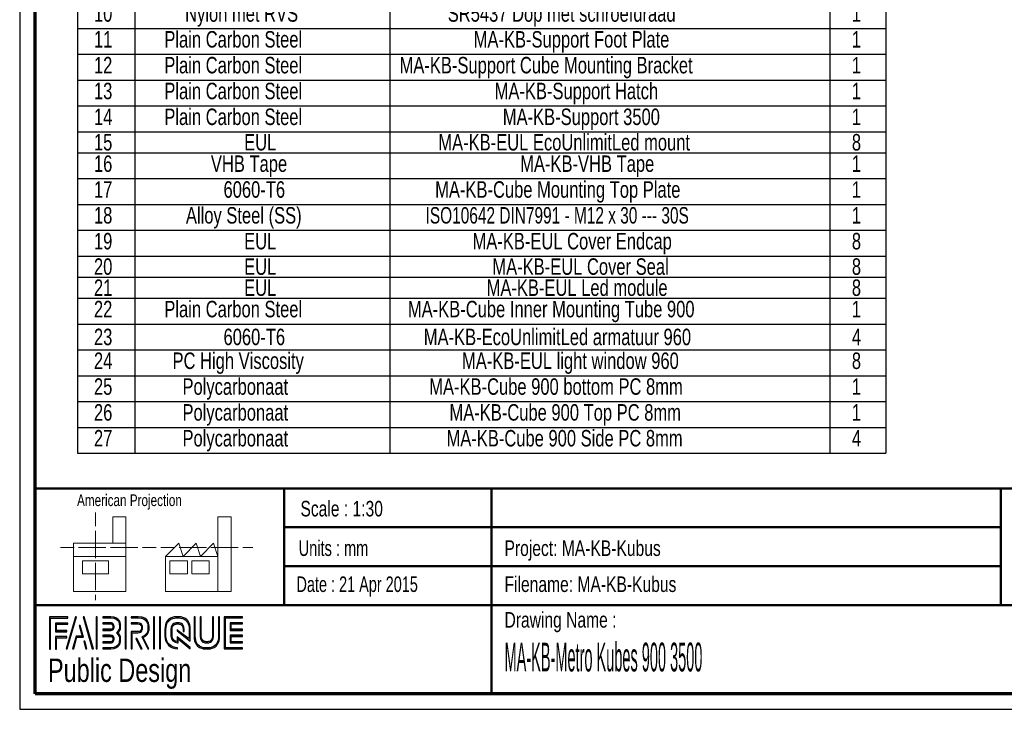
# Paper-space layout 'MA-KB-Kubus expl view' of a CAD drawing. Header units: millimetres. Extents: x 7 to 203, y 7 to 289.
# Tile 1 of 10: x 7 to 133, y 7 to 96. Entities that reach past the tile are written whole.
import ezdxf

# ---------------------------------------------------------------- set-up
doc = ezdxf.new("R2010")
doc.units = ezdxf.units.MM
for name, color, linetype in [('FORMAT', 7, 'Continuous'), ('LAYER1', 7, 'Continuous'), ('LAYER2', 7, 'Continuous'), ('LOGO', 7, 'Continuous')]:
    doc.layers.add(name, color=color, linetype=linetype)
doc.styles.add('SLDTEXTSTYLE0', font='TXT', dxfattribs={"width": 0.7})
doc.styles.add('SLDTEXTSTYLE1', font='TXT', dxfattribs={"width": 0.75})
doc.styles.add('SLDTEXTSTYLE3', font='TXT', dxfattribs={"width": 0.694444})
doc.styles.add('SLDTEXTSTYLE4', font='TXT', dxfattribs={"width": 0.37675})

# ---------------------------------------------------------------- blocks, each defined once
blk = doc.blocks.new('SW_TABLEANNOTATION_0')
at = {"layer": 'LOGO', "color": 0}
for p, q in [((0, -39.22), (0, -42.54)), ((7.37, -39.22), (7.37, -42.54)), ((40.12, -39.22), (40.12, -42.54)), ((96.65, -39.22), (96.65, -42.54)), ((103.82, -39.22), (103.82, -42.54)), ((0, -42.54), (0, -45.86)), ((0, -42.54), (7.37, -42.54)), ((7.37, -42.54), (7.37, -45.86)), ((7.37, -42.54), (40.12, -42.54)), ((40.12, -42.54), (40.12, -45.86)), ((40.12, -42.54), (96.65, -42.54)), ((96.65, -42.54), (96.65, -45.86)), ((96.65, -42.54), (103.82, -42.54)), ((103.82, -42.54), (103.82, -45.86)), ((0, -45.86), (0, -49.18)), ((0, -45.86), (7.37, -45.86)), ((7.37, -45.86), (7.37, -49.18)), ((7.37, -45.86), (40.12, -45.86)), ((40.12, -45.86), (40.12, -49.18)), ((40.12, -45.86), (96.65, -45.86)), ((96.65, -45.86), (96.65, -49.18)), ((96.65, -45.86), (103.82, -45.86)), ((103.82, -45.86), (103.82, -49.18)), ((0, -49.18), (0, -52.5)), ((0, -49.18), (7.37, -49.18)), ((7.37, -49.18), (7.37, -52.5)), ((7.37, -49.18), (40.12, -49.18)), ((40.12, -49.18), (40.12, -52.5)), ((40.12, -49.18), (96.65, -49.18)), ((96.65, -49.18), (96.65, -52.5)), ((96.65, -49.18), (103.82, -49.18)), ((103.82, -49.18), (103.82, -52.5)), ((0, -52.5), (0, -55.82)), ((0, -52.5), (7.37, -52.5)), ((7.37, -52.5), (7.37, -55.82)), ((7.37, -52.5), (40.12, -52.5)), ((40.12, -52.5), (40.12, -55.82)), ((40.12, -52.5), (96.65, -52.5)), ((96.65, -52.5), (96.65, -55.82)), ((96.65, -52.5), (103.82, -52.5)), ((103.82, -52.5), (103.82, -55.82)), ((0, -55.82), (0, -58.52)), ((0, -55.82), (7.37, -55.82)), ((7.37, -55.82), (7.37, -58.52)), ((7.37, -55.82), (40.12, -55.82)), ((40.12, -55.82), (40.12, -58.52)), ((40.12, -55.82), (96.65, -55.82)), ((96.65, -55.82), (96.65, -58.52)), ((96.65, -55.82), (103.82, -55.82)), ((103.82, -55.82), (103.82, -58.52)), ((0, -58.52), (0, -61.84)), ((0, -58.52), (7.37, -58.52)), ((7.37, -58.52), (7.37, -61.84)), ((7.37, -58.52), (40.12, -58.52)), ((40.12, -58.52), (40.12, -61.84)), ((40.12, -58.52), (96.65, -58.52)), ((96.65, -58.52), (96.65, -61.84)), ((96.65, -58.52), (103.82, -58.52)), ((103.82, -58.52), (103.82, -61.84)), ((0, -61.84), (0, -65.16)), ((0, -61.84), (7.37, -61.84)), ((7.37, -61.84), (7.37, -65.16)), ((7.37, -61.84), (40.12, -61.84)), ((40.12, -61.84), (40.12, -65.16)), ((40.12, -61.84), (96.65, -61.84)), ((96.65, -61.84), (96.65, -65.16)), ((96.65, -61.84), (103.82, -61.84)), ((103.82, -61.84), (103.82, -65.16)), ((0, -65.16), (0, -68.48)), ((0, -65.16), (7.37, -65.16)), ((7.37, -65.16), (7.37, -68.48)), ((7.37, -65.16), (40.12, -65.16)), ((40.12, -65.16), (40.12, -68.48)), ((40.12, -65.16), (96.65, -65.16)), ((96.65, -65.16), (96.65, -68.48)), ((96.65, -65.16), (103.82, -65.16)), ((103.82, -65.16), (103.82, -68.48)), ((0, -68.48), (0, -71.8)), ((0, -68.48), (7.37, -68.48)), ((7.37, -68.48), (7.37, -71.8)), ((7.37, -68.48), (40.12, -68.48)), ((40.12, -68.48), (40.12, -71.8)), ((40.12, -68.48), (96.65, -68.48)), ((96.65, -68.48), (96.65, -71.8)), ((96.65, -68.48), (103.82, -68.48)), ((103.82, -68.48), (103.82, -71.8)), ((0, -71.8), (0, -74.5)), ((0, -71.8), (7.37, -71.8)), ((7.37, -71.8), (7.37, -74.5)), ((7.37, -71.8), (40.12, -71.8)), ((40.12, -71.8), (40.12, -74.5)), ((40.12, -71.8), (96.65, -71.8)), ((96.65, -71.8), (96.65, -74.5)), ((96.65, -71.8), (103.82, -71.8)), ((103.82, -71.8), (103.82, -74.5)), ((0, -74.5), (0, -77.21)), ((0, -74.5), (7.37, -74.5)), ((7.37, -74.5), (7.37, -77.21)), ((7.37, -74.5), (40.12, -74.5)), ((40.12, -74.5), (40.12, -77.21)), ((40.12, -74.5), (96.65, -74.5)), ((96.65, -74.5), (96.65, -77.21)), ((96.65, -74.5), (103.82, -74.5)), ((103.82, -74.5), (103.82, -77.21)), ((0, -77.21), (0, -80.53)), ((0, -77.21), (7.37, -77.21)), ((7.37, -77.21), (7.37, -80.53)), ((7.37, -77.21), (40.12, -77.21)), ((40.12, -77.21), (40.12, -80.53)), ((40.12, -77.21), (96.65, -77.21)), ((96.65, -77.21), (96.65, -80.53)), ((96.65, -77.21), (103.82, -77.21)), ((103.82, -77.21), (103.82, -80.53)), ((0, -80.53), (0, -83.85)), ((0, -80.53), (7.37, -80.53)), ((7.37, -80.53), (7.37, -83.85)), ((7.37, -80.53), (40.12, -80.53)), ((40.12, -80.53), (40.12, -83.85)), ((40.12, -80.53), (96.65, -80.53)), ((96.65, -80.53), (96.65, -83.85)), ((96.65, -80.53), (103.82, -80.53)), ((103.82, -80.53), (103.82, -83.85)), ((0, -83.85), (0, -87.17)), ((0, -83.85), (7.37, -83.85)), ((7.37, -83.85), (7.37, -87.17)), ((7.37, -83.85), (40.12, -83.85)), ((40.12, -83.85), (40.12, -87.17)), ((40.12, -83.85), (96.65, -83.85)), ((96.65, -83.85), (96.65, -87.17)), ((96.65, -83.85), (103.82, -83.85)), ((103.82, -83.85), (103.82, -87.17)), ((0, -87.17), (0, -90.49)), ((0, -87.17), (7.37, -87.17)), ((7.37, -87.17), (7.37, -90.49)), ((7.37, -87.17), (40.12, -87.17)), ((40.12, -87.17), (40.12, -90.49)), ((40.12, -87.17), (96.65, -87.17)), ((96.65, -87.17), (96.65, -90.49)), ((96.65, -87.17), (103.82, -87.17)), ((103.82, -87.17), (103.82, -90.49)), ((0, -90.49), (0, -93.81)), ((0, -90.49), (7.37, -90.49)), ((7.37, -90.49), (7.37, -93.81)), ((7.37, -90.49), (40.12, -90.49)), ((40.12, -90.49), (40.12, -93.81)), ((40.12, -90.49), (96.65, -90.49)), ((96.65, -90.49), (96.65, -93.81)), ((96.65, -90.49), (103.82, -90.49)), ((103.82, -90.49), (103.82, -93.81)), ((0, -93.81), (0, -97.12)), ((0, -93.81), (7.37, -93.81)), ((7.37, -93.81), (7.37, -97.12)), ((7.37, -93.81), (40.12, -93.81)), ((40.12, -93.81), (40.12, -97.12)), ((40.12, -93.81), (96.65, -93.81)), ((96.65, -93.81), (96.65, -97.12)), ((96.65, -93.81), (103.82, -93.81)), ((103.82, -93.81), (103.82, -97.12)), ((0, -97.12), (7.37, -97.12)), ((7.37, -97.12), (40.12, -97.12)), ((40.12, -97.12), (96.65, -97.12)), ((96.65, -97.12), (103.82, -97.12))]:
    blk.add_line(p, q, dxfattribs=at)
at = {"layer": 'LOGO', "color": 0, "attachment_point": 1}
for s, insert, char_height, style in [('10', (2.12, -39.56), 2.117, 'SLDTEXTSTYLE1'), ('Nylon met RVS', (13.83, -39.56), 2.1167, 'SLDTEXTSTYLE1'), ('SR5437 Dop met schroefdraad', (47.56, -39.56), 2.1167, 'SLDTEXTSTYLE1'), ('1', (99.46, -39.56), 2.12, 'SLDTEXTSTYLE1'), ('11', (2.12, -42.88), 2.117, 'SLDTEXTSTYLE1'), ('Plain Carbon Steel', (11.16, -42.88), 2.1167, 'SLDTEXTSTYLE1'), ('MA-KB-Support Foot Plate', (50.89, -42.88), 2.1167, 'SLDTEXTSTYLE1'), ('1', (99.46, -42.88), 2.12, 'SLDTEXTSTYLE1'), ('12', (2.12, -46.2), 2.117, 'SLDTEXTSTYLE1'), ('Plain Carbon Steel', (11.16, -46.2), 2.1167, 'SLDTEXTSTYLE1'), ('MA-KB-Support Cube Mounting Bracket', (41.37, -46.2), 2.1167, 'SLDTEXTSTYLE1'), ('1', (99.46, -46.2), 2.12, 'SLDTEXTSTYLE1'), ('13', (2.12, -49.52), 2.117, 'SLDTEXTSTYLE1'), ('Plain Carbon Steel', (11.16, -49.52), 2.1167, 'SLDTEXTSTYLE1'), ('MA-KB-Support Hatch', (53.58, -49.52), 2.1167, 'SLDTEXTSTYLE1'), ('1', (99.46, -49.52), 2.12, 'SLDTEXTSTYLE1'), ('14', (2.12, -52.84), 2.117, 'SLDTEXTSTYLE1'), ('Plain Carbon Steel', (11.16, -52.84), 2.1167, 'SLDTEXTSTYLE1'), ('MA-KB-Support 3500', (54.63, -52.84), 2.1167, 'SLDTEXTSTYLE1'), ('1', (99.46, -52.84), 2.12, 'SLDTEXTSTYLE1'), ('15', (2.12, -56.11), 2.117, 'SLDTEXTSTYLE1'), ('EUL', (21.41, -56.11), 2.117, 'SLDTEXTSTYLE1'), ('MA-KB-EUL EcoUnlimitLed mount', (46.35, -56.11), 2.1167, 'SLDTEXTSTYLE1'), ('8', (99.46, -56.11), 2.12, 'SLDTEXTSTYLE1'), ('16', (2.12, -58.86), 2.117, 'SLDTEXTSTYLE1'), ('VHB Tape', (17.14, -58.86), 2.117, 'SLDTEXTSTYLE1'), ('MA-KB-VHB Tape', (56.86, -58.86), 2.1167, 'SLDTEXTSTYLE1'), ('1', (99.46, -58.86), 2.12, 'SLDTEXTSTYLE1'), ('17', (2.12, -62.18), 2.117, 'SLDTEXTSTYLE1'), ('6060-T6', (18.76, -62.18), 2.117, 'SLDTEXTSTYLE1'), ('MA-KB-Cube Mounting Top Plate', (45.94, -62.18), 2.1167, 'SLDTEXTSTYLE1'), ('1', (99.46, -62.18), 2.12, 'SLDTEXTSTYLE1'), ('18', (2.12, -65.5), 2.117, 'SLDTEXTSTYLE1'), ('Alloy Steel (SS)', (13.93, -65.5), 2.1167, 'SLDTEXTSTYLE1'), ('ISO10642 DIN7991 - M12 x 30 --- 30S', (44.71, -65.5), 2.1167, 'SLDTEXTSTYLE0'), ('1', (99.46, -65.5), 2.12, 'SLDTEXTSTYLE1'), ('19', (2.12, -68.82), 2.117, 'SLDTEXTSTYLE1'), ('EUL', (21.41, -68.82), 2.117, 'SLDTEXTSTYLE1'), ('MA-KB-EUL Cover Endcap', (50.74, -68.82), 2.1167, 'SLDTEXTSTYLE1'), ('8', (99.46, -68.82), 2.12, 'SLDTEXTSTYLE1'), ('20', (2.12, -72.09), 2.117, 'SLDTEXTSTYLE1'), ('MA-KB-EUL Cover Seal', (53.29, -72.09), 2.1167, 'SLDTEXTSTYLE1'), ('8', (99.46, -72.09), 2.12, 'SLDTEXTSTYLE1'), ('EUL', (21.41, -72.09), 2.117, 'SLDTEXTSTYLE1'), ('21', (2.12, -74.8), 2.117, 'SLDTEXTSTYLE1'), ('EUL', (21.41, -74.8), 2.117, 'SLDTEXTSTYLE1'), ('MA-KB-EUL Led module', (52.55, -74.8), 2.1167, 'SLDTEXTSTYLE1'), ('8', (99.46, -74.8), 2.12, 'SLDTEXTSTYLE1'), ('22', (2.12, -77.55), 2.117, 'SLDTEXTSTYLE1'), ('Plain Carbon Steel', (11.16, -77.55), 2.1167, 'SLDTEXTSTYLE1'), ('MA-KB-Cube Inner Mounting Tube 900', (42.44, -77.55), 2.1167, 'SLDTEXTSTYLE1'), ('1', (99.46, -77.55), 2.12, 'SLDTEXTSTYLE1'), ('23', (2.12, -81.13), 2.117, 'SLDTEXTSTYLE1'), ('6060-T6', (18.76, -81.13), 2.117, 'SLDTEXTSTYLE1'), ('MA-KB-EcoUnlimitLed armatuur 960', (44.48, -81.13), 2.1167, 'SLDTEXTSTYLE1'), ('4', (99.46, -81.13), 2.12, 'SLDTEXTSTYLE1'), ('24', (2.12, -84.19), 2.117, 'SLDTEXTSTYLE1'), ('PC High Viscosity', (12.21, -84.19), 2.1167, 'SLDTEXTSTYLE1'), ('MA-KB-EUL light window 960', (49.39, -84.19), 2.1167, 'SLDTEXTSTYLE1'), ('8', (99.46, -84.19), 2.12, 'SLDTEXTSTYLE1'), ('25', (2.12, -87.51), 2.117, 'SLDTEXTSTYLE1'), ('Polycarbonaat', (13.49, -87.51), 2.1167, 'SLDTEXTSTYLE1'), ('MA-KB-Cube 900 bottom PC 8mm', (45.18, -87.51), 2.1167, 'SLDTEXTSTYLE1'), ('1', (99.46, -87.51), 2.12, 'SLDTEXTSTYLE1'), ('26', (2.12, -90.83), 2.117, 'SLDTEXTSTYLE1'), ('Polycarbonaat', (13.49, -90.83), 2.1167, 'SLDTEXTSTYLE1'), ('MA-KB-Cube 900 Top PC 8mm', (47.78, -90.83), 2.1167, 'SLDTEXTSTYLE1'), ('1', (99.46, -90.83), 2.12, 'SLDTEXTSTYLE1'), ('27', (2.12, -94.15), 2.117, 'SLDTEXTSTYLE1'), ('Polycarbonaat', (13.49, -94.15), 2.1167, 'SLDTEXTSTYLE1'), ('MA-KB-Cube 900 Side PC 8mm', (47.4, -94.15), 2.1167, 'SLDTEXTSTYLE1'), ('4', (99.46, -94.15), 2.12, 'SLDTEXTSTYLE1')]:
    blk.add_mtext(s, dxfattribs=dict(at, insert=insert, char_height=char_height, style=style))

psp = doc.layouts.new('MA-KB-Kubus expl view')

# ---------------------------------------------------------------- hatches: boundary and pattern name
at = {"layer": 'LOGO'}
for points in [[(10.69, 15.13), (10.83, 15.13), (10.83, 19.12), (13.02, 19.12), (13.02, 19.26), (10.69, 19.26)], [(14.15, 19.28), (14.01, 19.28), (12.83, 15.16), (12.97, 15.16)], [(16.32, 15.16), (15.14, 19.28), (14.99, 19.28), (16.17, 15.16)], [(16.82, 15.16), (16.82, 19.28), (16.68, 19.28), (16.68, 15.16)], [(20.52, 15.16), (20.52, 19.28), (20.38, 19.28), (20.38, 15.16)], [(24.17, 15.16), (24.17, 19.28), (24.03, 19.28), (24.03, 15.16)], [(24.95, 15.16), (24.95, 19.28), (24.82, 19.28), (24.82, 15.16)], [(11.59, 17.51), (11.59, 18.34), (13.02, 18.34), (13.02, 18.48), (11.45, 18.48), (11.45, 17.37), (12.89, 17.37), (12.89, 17.51)], [(13.79, 15.16), (14.2, 16.67), (15.04, 16.67), (14.64, 18.16), (14.49, 18.16), (14.86, 16.81), (14.1, 16.81), (13.65, 15.16)], [(34.03, 17.68), (34.03, 18.36), (35.46, 18.36), (35.46, 18.5), (33.89, 18.5), (33.89, 17.54), (35.46, 17.54), (35.46, 17.68)], [(11.59, 15.13), (11.59, 16.59), (12.89, 16.59), (12.89, 16.73), (11.45, 16.73), (11.45, 15.13)], [(22.57, 15.16), (21.91, 16.5), (21.76, 16.5), (22.42, 15.16)], [(35.46, 15.94), (35.46, 16.08), (34.03, 16.08), (34.03, 16.76), (35.46, 16.76), (35.46, 16.9), (33.89, 16.9), (33.89, 15.94)], [(15.49, 15.16), (15.21, 16.14), (15.07, 16.14), (15.35, 15.16)]]:
    psp.add_hatch(color=7, dxfattribs=at).paths.add_polyline_path(points, flags=0)
h = psp.add_hatch(color=7, dxfattribs=at)
edge = h.paths.add_edge_path(flags=0)
edge.add_line((17.53, 15.16), (18.54, 15.16))
edge.add_spline(control_points=[(18.54, 15.16), (19.23, 15.16), (19.8, 15.72), (19.8, 16.42), (19.8, 16.71), (19.68, 16.99), (19.48, 17.22), (19.68, 17.45), (19.8, 17.73), (19.8, 18.02), (19.8, 18.72), (19.23, 19.28), (18.54, 19.28)], knot_values=[0, 0, 0, 0, 1, 2, 3, 4, 5, 6, 7, 8, 9, 10, 10, 10, 10], weights=[1, 1, 1, 1, 1, 1, 1, 1, 1, 1, 1, 1, 1], degree=3, periodic=0)
edge.add_line((18.54, 19.28), (17.53, 19.28))
edge.add_line((17.53, 19.28), (17.53, 19.15))
edge.add_line((17.53, 19.15), (18.54, 19.15))
edge.add_spline(control_points=[(18.54, 19.15), (19.16, 19.15), (19.66, 18.64), (19.66, 18.02), (19.66, 17.75), (19.55, 17.48), (19.34, 17.27)], knot_values=[0, 0, 0, 0, 1, 2, 3, 4, 4, 4, 4], weights=[1, 1, 1, 1, 1, 1, 1], degree=3, periodic=0)
edge.add_line((19.34, 17.27), (19.29, 17.22))
edge.add_line((19.29, 17.22), (19.34, 17.17))
edge.add_spline(control_points=[(19.34, 17.17), (19.55, 16.96), (19.66, 16.69), (19.66, 16.42), (19.66, 15.8), (19.16, 15.29), (18.54, 15.29)], knot_values=[0, 0, 0, 0, 1, 2, 3, 4, 4, 4, 4], weights=[1, 1, 1, 1, 1, 1, 1], degree=3, periodic=0)
edge.add_line((18.54, 15.29), (17.53, 15.29))
edge.add_line((17.53, 15.29), (17.53, 15.16))
h = psp.add_hatch(color=7, dxfattribs=at)
edge = h.paths.add_edge_path(flags=0)
edge.add_line((23.29, 15.16), (23.44, 15.16))
edge.add_line((23.44, 15.16), (22.72, 16.63))
edge.add_spline(control_points=[(22.72, 16.63), (23.18, 16.87), (23.47, 17.35), (23.47, 17.87), (23.47, 18.65), (22.84, 19.28), (22.06, 19.28)], knot_values=[0, 0, 0, 0, 1, 2, 3, 4, 4, 4, 4], weights=[1, 1, 1, 1, 1, 1, 1], degree=3, periodic=0)
edge.add_line((22.06, 19.28), (21.17, 19.28))
edge.add_line((21.17, 19.28), (21.17, 19.14))
edge.add_line((21.17, 19.14), (22.06, 19.14))
edge.add_spline(control_points=[(22.06, 19.14), (22.76, 19.14), (23.33, 18.57), (23.33, 17.87), (23.33, 17.38), (23.05, 16.93), (22.6, 16.72)], knot_values=[0, 0, 0, 0, 1, 2, 3, 4, 4, 4, 4], weights=[1, 1, 1, 1, 1, 1, 1], degree=3, periodic=0)
edge.add_line((22.6, 16.72), (22.54, 16.69))
edge.add_line((22.54, 16.69), (23.29, 15.16))
h = psp.add_hatch(color=7, dxfattribs=at)
edge = h.paths.add_edge_path(flags=0)
edge.add_line((28.76, 16.14), (28.76, 17.65))
edge.add_spline(control_points=[(28.76, 17.65), (28.76, 18.55), (28.03, 19.28), (27.13, 19.28), (26.23, 19.28), (25.5, 18.55), (25.5, 17.65)], knot_values=[0, 0, 0, 0, 1, 2, 3, 4, 4, 4, 4], weights=[1, 1, 1, 1, 1, 1, 1], degree=3, periodic=0)
edge.add_line((25.5, 17.65), (25.5, 16.79))
edge.add_spline(control_points=[(25.5, 16.79), (25.5, 15.89), (26.23, 15.16), (27.13, 15.16)], knot_values=[1, 1, 1, 1, 2, 2, 2, 2], weights=[1, 1, 1, 1], degree=3, periodic=0)
edge.add_line((27.13, 15.16), (27.13, 15.29))
edge.add_spline(control_points=[(27.13, 15.29), (26.31, 15.29), (25.64, 15.97), (25.64, 16.79)], knot_values=[3, 3, 3, 3, 4, 4, 4, 4], weights=[1, 1, 1, 1], degree=3, periodic=0)
edge.add_line((25.64, 16.79), (25.64, 17.65))
edge.add_spline(control_points=[(25.64, 17.65), (25.64, 18.47), (26.31, 19.14), (27.13, 19.14), (27.95, 19.14), (28.62, 18.47), (28.62, 17.65)], knot_values=[0, 0, 0, 0, 1, 2, 3, 4, 4, 4, 4], weights=[1, 1, 1, 1, 1, 1, 1], degree=3, periodic=0)
edge.add_spline(control_points=[(28.62, 17.65), (28.62, 16.65), (28.62, 16.42), (28.43, 16.57), (27.06, 17.64)], knot_values=[0, 0, 0, 0, 1, 2, 2, 2, 2], weights=[1, 1, 1, 1, 1], degree=3, periodic=0)
edge.add_line((27.06, 17.64), (27.06, 17.47))
edge.add_line((27.06, 17.47), (28.76, 16.14))
h = psp.add_hatch(color=7, dxfattribs=at)
edge = h.paths.add_edge_path(flags=0)
edge.add_line((29.26, 19.28), (29.26, 16.79))
edge.add_spline(control_points=[(29.26, 16.79), (29.26, 15.89), (29.99, 15.16), (30.89, 15.16), (31.79, 15.16), (32.52, 15.89), (32.52, 16.79)], knot_values=[0, 0, 0, 0, 1, 2, 3, 4, 4, 4, 4], weights=[1, 1, 1, 1, 1, 1, 1], degree=3, periodic=0)
edge.add_line((32.52, 16.79), (32.52, 19.28))
edge.add_line((32.52, 19.28), (32.38, 19.28))
edge.add_line((32.38, 19.28), (32.38, 16.79))
edge.add_spline(control_points=[(32.38, 16.79), (32.38, 15.97), (31.71, 15.29), (30.89, 15.29), (30.07, 15.29), (29.4, 15.97), (29.4, 16.79)], knot_values=[0, 0, 0, 0, 1, 2, 3, 4, 4, 4, 4], weights=[1, 1, 1, 1, 1, 1, 1], degree=3, periodic=0)
edge.add_line((29.4, 16.79), (29.4, 19.28))
edge.add_line((29.4, 19.28), (29.26, 19.28))
h = psp.add_hatch(color=7, dxfattribs=at)
edge = h.paths.add_edge_path(flags=0)
edge.add_line((30.04, 19.28), (30.04, 16.79))
edge.add_spline(control_points=[(30.04, 16.79), (30.04, 16.32), (30.42, 15.94), (30.89, 15.94), (31.36, 15.94), (31.74, 16.32), (31.74, 16.79)], knot_values=[0, 0, 0, 0, 1, 2, 3, 4, 4, 4, 4], weights=[1, 1, 1, 1, 1, 1, 1], degree=3, periodic=0)
edge.add_line((31.74, 16.79), (31.74, 19.28))
edge.add_line((31.74, 19.28), (31.6, 19.28))
edge.add_line((31.6, 19.28), (31.6, 16.79))
edge.add_spline(control_points=[(31.6, 16.79), (31.6, 16.4), (31.28, 16.08), (30.89, 16.08), (30.5, 16.08), (30.18, 16.4), (30.18, 16.79)], knot_values=[0, 0, 0, 0, 1, 2, 3, 4, 4, 4, 4], weights=[1, 1, 1, 1, 1, 1, 1], degree=3, periodic=0)
edge.add_line((30.18, 16.79), (30.18, 19.28))
edge.add_line((30.18, 19.28), (30.04, 19.28))
h = psp.add_hatch(color=7, dxfattribs=at)
edge = h.paths.add_edge_path(flags=0)
edge.add_line((35.46, 15.16), (35.46, 15.29))
edge.add_spline(control_points=[(35.46, 15.29), (33.4, 15.29), (33.27, 15.29), (33.27, 15.42), (33.27, 19.01), (33.27, 19.14)], knot_values=[0, 0, 0, 0, 1, 2, 3, 3, 3, 3], weights=[1, 1, 1, 1, 1, 1], degree=3, periodic=0)
edge.add_line((33.27, 19.14), (35.46, 19.14))
edge.add_line((35.46, 19.14), (35.46, 19.28))
edge.add_line((35.46, 19.28), (33.13, 19.28))
edge.add_line((33.13, 19.28), (33.13, 15.16))
edge.add_line((33.13, 15.16), (35.46, 15.16))
h = psp.add_hatch(color=7, dxfattribs=at)
edge = h.paths.add_edge_path(flags=0)
edge.add_line((17.53, 17.54), (18.54, 17.54))
edge.add_spline(control_points=[(18.54, 17.54), (18.79, 17.57), (18.97, 17.78), (18.97, 18.02), (18.97, 18.29), (18.76, 18.51), (18.48, 18.51)], knot_values=[0, 0, 0, 0, 1, 2, 3, 4, 4, 4, 4], weights=[1, 1, 1, 1, 1, 1, 1], degree=3, periodic=0)
edge.add_line((18.48, 18.51), (17.53, 18.51))
edge.add_line((17.53, 18.51), (17.53, 18.37))
edge.add_line((17.53, 18.37), (18.48, 18.37))
edge.add_spline(control_points=[(18.48, 18.37), (18.68, 18.37), (18.83, 18.22), (18.83, 18.02), (18.83, 17.85), (18.7, 17.7), (18.53, 17.68)], knot_values=[0, 0, 0, 0, 1, 2, 3, 4, 4, 4, 4], weights=[1, 1, 1, 1, 1, 1, 1], degree=3, periodic=0)
edge.add_line((18.53, 17.68), (17.53, 17.68))
edge.add_line((17.53, 17.68), (17.53, 17.54))
h = psp.add_hatch(color=7, dxfattribs=at)
edge = h.paths.add_edge_path(flags=0)
edge.add_line((21.17, 18.36), (22.01, 18.36))
edge.add_spline(control_points=[(22.01, 18.36), (22.28, 18.36), (22.49, 18.14), (22.49, 17.87), (22.49, 17.6), (22.28, 17.38), (22.01, 17.38)], knot_values=[0, 0, 0, 0, 1, 2, 3, 4, 4, 4, 4], weights=[1, 1, 1, 1, 1, 1, 1], degree=3, periodic=0)
edge.add_line((22.01, 17.38), (21.17, 17.38))
edge.add_line((21.17, 17.38), (21.17, 15.16))
edge.add_line((21.17, 15.16), (21.31, 15.16))
edge.add_line((21.31, 15.16), (21.31, 17.24))
edge.add_line((21.31, 17.24), (22.01, 17.24))
edge.add_spline(control_points=[(22.01, 17.24), (22.35, 17.24), (22.63, 17.52), (22.63, 17.87), (22.63, 18.22), (22.35, 18.5), (22.01, 18.5)], knot_values=[0, 0, 0, 0, 1, 2, 3, 4, 4, 4, 4], weights=[1, 1, 1, 1, 1, 1, 1], degree=3, periodic=0)
edge.add_line((22.01, 18.5), (21.17, 18.5))
edge.add_line((21.17, 18.5), (21.17, 18.36))
h = psp.add_hatch(color=7, dxfattribs=at)
edge = h.paths.add_edge_path(flags=0)
edge.add_line((28.76, 15.16), (28.76, 15.35))
edge.add_line((28.76, 15.35), (27.06, 16.72))
edge.add_line((27.06, 16.72), (27.06, 16.09))
edge.add_spline(control_points=[(27.06, 16.09), (26.7, 16.13), (26.42, 16.42), (26.42, 16.79)], knot_values=[0, 0, 0, 0, 1, 1, 1, 1], weights=[1, 1, 1, 1], degree=3, periodic=0)
edge.add_line((26.42, 16.79), (26.42, 17.65))
edge.add_spline(control_points=[(26.42, 17.65), (26.42, 18.04), (26.74, 18.36), (27.13, 18.36), (27.52, 18.36), (27.84, 18.04), (27.84, 17.65)], knot_values=[0, 0, 0, 0, 1, 2, 3, 4, 4, 4, 4], weights=[1, 1, 1, 1, 1, 1, 1], degree=3, periodic=0)
edge.add_line((27.84, 17.65), (27.84, 17.41))
edge.add_line((27.84, 17.41), (27.98, 17.41))
edge.add_line((27.98, 17.41), (27.98, 17.65))
edge.add_spline(control_points=[(27.98, 17.65), (27.98, 18.12), (27.6, 18.5), (27.13, 18.5), (26.66, 18.5), (26.28, 18.12), (26.28, 17.65)], knot_values=[0, 0, 0, 0, 1, 2, 3, 4, 4, 4, 4], weights=[1, 1, 1, 1, 1, 1, 1], degree=3, periodic=0)
edge.add_line((26.28, 17.65), (26.28, 16.79))
edge.add_spline(control_points=[(26.28, 16.79), (26.28, 16.32), (26.66, 15.94), (27.13, 15.94)], knot_values=[0, 0, 0, 0, 1, 1, 1, 1], weights=[1, 1, 1, 1], degree=3, periodic=0)
edge.add_line((27.13, 15.94), (27.2, 15.94))
edge.add_line((27.2, 15.94), (27.2, 16.44))
edge.add_line((27.2, 16.44), (28.76, 15.16))
h = psp.add_hatch(color=7, dxfattribs=at)
edge = h.paths.add_edge_path(flags=0)
edge.add_line((17.53, 15.93), (18.48, 15.93))
edge.add_spline(control_points=[(18.48, 15.93), (18.75, 15.93), (18.97, 16.15), (18.97, 16.42), (18.97, 16.69), (18.76, 16.9), (18.48, 16.9), (18.48, 16.9), (17.53, 16.9)], knot_values=[0, 0, 0, 0, 1, 2, 3, 4, 5, 6, 6, 6, 6], weights=[1, 1, 1, 1, 1, 1, 1, 1, 1], degree=3, periodic=0)
edge.add_line((17.53, 16.9), (17.53, 16.76))
edge.add_line((17.53, 16.76), (18.48, 16.76))
edge.add_spline(control_points=[(18.48, 16.76), (18.68, 16.76), (18.83, 16.61), (18.83, 16.42), (18.83, 16.22), (18.68, 16.07), (18.48, 16.07)], knot_values=[0, 0, 0, 0, 1, 2, 3, 4, 4, 4, 4], weights=[1, 1, 1, 1, 1, 1, 1], degree=3, periodic=0)
edge.add_line((18.48, 16.07), (17.53, 16.07))
edge.add_line((17.53, 16.07), (17.53, 15.93))

# ---------------------------------------------------------------- linework, layer by layer
at = {"color": 7, "linetype": 'Continuous', "lineweight": 18}
for p, q in [((16.58, 32.68), (16.58, 30.92)), ((20.5, 32.11), (18.82, 32.11)), ((18.82, 32.11), (18.82, 28.74)), ((20.5, 27.05), (20.5, 32.11)), ((32.32, 27.05), (32.32, 32.12)), ((32.32, 32.12), (34, 32.12)), ((34, 32.12), (34, 22.55)), ((16.58, 30.33), (16.58, 28.57)), ((12.09, 28.18), (13.84, 28.18)), ((13.77, 28.74), (13.77, 27.05)), ((13.77, 28.74), (20.5, 28.74)), ((14.42, 28.18), (16.18, 28.18)), ((16.18, 28.18), (17.93, 28.18)), ((16.58, 28.57), (16.58, 26.81)), ((18.52, 28.18), (20.27, 28.18)), ((20.27, 28.18), (22.03, 28.18)), ((22.61, 28.18), (24.37, 28.18)), ((24.98, 28.18), (26.73, 28.18)), ((25.59, 27.05), (27.27, 28.74)), ((27.27, 28.74), (27.84, 27.05)), ((27.32, 28.18), (29.07, 28.18)), ((27.84, 27.05), (29.52, 28.74)), ((29.07, 28.18), (30.83, 28.18)), ((29.52, 28.74), (30.08, 27.05)), ((30.08, 27.05), (31.76, 28.74)), ((31.41, 28.18), (33.17, 28.18)), ((31.76, 28.74), (32.32, 27.05)), ((33.17, 28.18), (34.92, 28.18)), ((35.51, 28.18), (36.81, 28.18)), ((13.77, 27.05), (20.5, 27.05)), ((13.77, 27.05), (13.77, 22.55)), ((20.5, 27.05), (20.5, 22.55)), ((32.32, 27.05), (25.59, 27.05)), ((25.59, 27.05), (25.59, 22.55)), ((32.32, 27.05), (32.32, 22.55)), ((14.9, 26.49), (18.26, 26.49)), ((14.9, 24.8), (14.9, 26.49)), ((16.58, 26.22), (16.58, 24.46)), ((18.26, 26.49), (18.26, 24.8)), ((26.15, 26.49), (28.4, 26.49)), ((26.15, 24.81), (26.15, 26.49)), ((28.4, 26.49), (28.4, 24.81)), ((28.96, 26.49), (31.2, 26.49)), ((28.96, 24.81), (28.96, 26.49)), ((31.2, 26.49), (31.2, 24.81)), ((18.26, 24.8), (14.9, 24.8)), ((16.58, 24.46), (16.58, 22.7)), ((28.4, 24.81), (26.15, 24.81)), ((31.2, 24.81), (28.96, 24.81)), ((13.77, 22.55), (20.5, 22.55)), ((16.58, 22.11), (16.58, 21.42)), ((25.59, 22.55), (32.32, 22.55)), ((32.32, 22.55), (34, 22.55))]:
    psp.add_line(p, q, dxfattribs=at)
at = {"layer": 'LAYER1', "lineweight": 50}
for p, q in [((8.85, 35.78), (201.35, 35.78)), ((40.81, 35.78), (40.81, 20.78)), ((67.43, 35.78), (67.43, 9.39)), ((132.85, 35.78), (132.85, 20.78)), ((40.81, 30.78), (132.85, 30.78)), ((40.81, 25.78), (132.85, 25.78)), ((8.85, 20.78), (201.35, 20.78))]:
    psp.add_line(p, q, dxfattribs=at)
at = {"layer": 'LAYER2', "lineweight": 70}
for p, q in [((8.85, 9.39), (8.85, 287.7)), ((201.35, 9.39), (8.85, 9.39))]:
    psp.add_line(p, q, dxfattribs=at)
at = {"layer": 'LOGO'}
for p, q in [((6.85, 289.02), (6.85, 7.39)), ((6.85, 7.39), (203.35, 7.39))]:
    psp.add_line(p, q, dxfattribs=at)
at = {"layer": 'LOGO', "color": 7, "linetype": 'Continuous', "lineweight": 25}
for p, q in [((13.02, 19.26), (10.69, 19.26)), ((14.01, 19.28), (12.83, 15.16)), ((12.97, 15.16), (14.15, 19.28))]:
    psp.add_line(p, q, dxfattribs=at)
at = {"layer": 'LOGO', "color": 7, "lineweight": 25}
for p, q in [((10.69, 19.26), (10.69, 15.13)), ((10.83, 19.12), (13.02, 19.12)), ((10.83, 15.13), (10.83, 19.12)), ((13.02, 19.12), (13.02, 19.26)), ((14.15, 19.28), (14.01, 19.28)), ((14.99, 19.28), (16.17, 15.16)), ((15.14, 19.28), (14.99, 19.28)), ((16.32, 15.16), (15.14, 19.28)), ((16.68, 19.28), (16.68, 15.16)), ((16.82, 19.28), (16.68, 19.28)), ((16.82, 15.16), (16.82, 19.28)), ((17.53, 19.28), (17.53, 19.15)), ((18.54, 19.28), (17.53, 19.28)), ((17.53, 19.15), (18.54, 19.15)), ((20.38, 19.28), (20.38, 15.16)), ((20.52, 19.28), (20.38, 19.28)), ((20.52, 15.16), (20.52, 19.28)), ((22.06, 19.28), (21.17, 19.28)), ((21.17, 19.28), (21.17, 19.14)), ((21.17, 19.14), (22.06, 19.14)), ((24.03, 19.28), (24.03, 15.16)), ((24.17, 19.28), (24.03, 19.28)), ((24.17, 15.16), (24.17, 19.28)), ((24.82, 19.28), (24.82, 15.16)), ((24.95, 19.28), (24.82, 19.28)), ((24.95, 15.16), (24.95, 19.28)), ((29.4, 19.28), (29.26, 19.28)), ((29.26, 19.28), (29.26, 16.79)), ((29.4, 19.28), (29.26, 19.28)), ((29.26, 19.28), (29.26, 16.79)), ((29.4, 16.79), (29.4, 19.28)), ((29.4, 16.79), (29.4, 19.28)), ((30.18, 19.28), (30.04, 19.28)), ((30.04, 19.28), (30.04, 16.79)), ((30.18, 19.28), (30.04, 19.28)), ((30.04, 19.28), (30.04, 16.79)), ((30.18, 16.79), (30.18, 19.28)), ((30.18, 16.79), (30.18, 19.28)), ((31.6, 19.28), (31.6, 16.79)), ((31.74, 19.28), (31.6, 19.28)), ((31.6, 19.28), (31.6, 16.79)), ((31.74, 19.28), (31.6, 19.28)), ((31.74, 16.79), (31.74, 19.28)), ((31.74, 16.79), (31.74, 19.28)), ((32.38, 19.28), (32.38, 16.79)), ((32.52, 19.28), (32.38, 19.28)), ((32.38, 19.28), (32.38, 16.79)), ((32.52, 19.28), (32.38, 19.28)), ((32.52, 16.79), (32.52, 19.28)), ((32.52, 16.79), (32.52, 19.28)), ((35.46, 19.28), (33.13, 19.28)), ((33.13, 19.28), (33.13, 15.16)), ((35.46, 19.28), (33.13, 19.28)), ((33.13, 19.28), (33.13, 15.16)), ((33.27, 19.14), (35.46, 19.14)), ((33.27, 19.14), (35.46, 19.14)), ((35.46, 19.14), (35.46, 19.28)), ((35.46, 19.14), (35.46, 19.28)), ((13.02, 18.48), (11.45, 18.48)), ((11.45, 18.48), (11.45, 17.37)), ((11.59, 17.51), (11.59, 18.34)), ((11.59, 18.34), (13.02, 18.34)), ((13.02, 18.34), (13.02, 18.48)), ((14.64, 18.16), (14.49, 18.16)), ((14.49, 18.16), (14.86, 16.81)), ((15.04, 16.67), (14.64, 18.16)), ((17.53, 18.51), (17.53, 18.37)), ((18.48, 18.51), (17.53, 18.51)), ((17.53, 18.37), (18.48, 18.37)), ((22.01, 18.5), (21.17, 18.5)), ((21.17, 18.5), (21.17, 18.36)), ((22.01, 18.5), (21.17, 18.5)), ((21.17, 18.5), (21.17, 18.36)), ((21.17, 18.36), (22.01, 18.36)), ((21.17, 18.36), (22.01, 18.36)), ((35.46, 18.5), (33.89, 18.5)), ((33.89, 18.5), (33.89, 17.54)), ((35.46, 18.5), (33.89, 18.5)), ((33.89, 18.5), (33.89, 17.54)), ((34.03, 17.68), (34.03, 18.36)), ((34.03, 18.36), (35.46, 18.36)), ((34.03, 17.68), (34.03, 18.36)), ((34.03, 18.36), (35.46, 18.36)), ((35.46, 18.36), (35.46, 18.5)), ((35.46, 18.36), (35.46, 18.5)), ((11.45, 17.37), (12.89, 17.37)), ((12.89, 16.73), (11.45, 16.73)), ((11.45, 16.73), (11.45, 15.13)), ((12.89, 17.51), (11.59, 17.51)), ((11.59, 15.13), (11.59, 16.59)), ((11.59, 16.59), (12.89, 16.59)), ((12.89, 17.37), (12.89, 17.51)), ((12.89, 16.59), (12.89, 16.73)), ((14.1, 16.81), (13.65, 15.16)), ((13.79, 15.16), (14.2, 16.67)), ((14.86, 16.81), (14.1, 16.81)), ((18.53, 17.68), (17.53, 17.68)), ((17.53, 17.68), (17.53, 17.54)), ((17.53, 17.54), (18.54, 17.54)), ((17.53, 16.9), (17.53, 16.76)), ((17.53, 16.76), (18.48, 16.76)), ((19.34, 17.27), (19.29, 17.22)), ((19.29, 17.22), (19.34, 17.17)), ((22.01, 17.38), (21.17, 17.38)), ((21.17, 17.38), (21.17, 15.16)), ((22.01, 17.38), (21.17, 17.38)), ((21.17, 17.38), (21.17, 15.16)), ((21.31, 15.16), (21.31, 17.24)), ((21.31, 17.24), (22.01, 17.24)), ((21.31, 15.16), (21.31, 17.24)), ((21.31, 17.24), (22.01, 17.24)), ((21.76, 16.5), (22.42, 15.16)), ((21.91, 16.5), (21.76, 16.5)), ((21.76, 16.5), (22.42, 15.16)), ((21.91, 16.5), (21.76, 16.5)), ((22.57, 15.16), (21.91, 16.5)), ((22.57, 15.16), (21.91, 16.5)), ((22.6, 16.72), (22.54, 16.69)), ((22.54, 16.69), (23.29, 15.16)), ((23.44, 15.16), (22.72, 16.63)), ((25.5, 17.65), (25.5, 16.79)), ((25.5, 17.65), (25.5, 16.79)), ((25.64, 16.79), (25.64, 17.65)), ((25.64, 16.79), (25.64, 17.65)), ((26.28, 17.65), (26.28, 16.79)), ((26.42, 16.79), (26.42, 17.65)), ((27.06, 17.64), (27.06, 17.47)), ((27.06, 17.64), (27.06, 17.47)), ((27.06, 17.47), (28.76, 16.14)), ((27.06, 17.47), (28.76, 16.14)), ((28.76, 15.35), (27.06, 16.72)), ((27.06, 16.72), (27.06, 16.09)), ((27.84, 17.65), (27.84, 17.41)), ((27.84, 17.41), (27.98, 17.41)), ((27.98, 17.41), (27.98, 17.65)), ((28.76, 16.14), (28.76, 17.65)), ((28.76, 16.14), (28.76, 17.65)), ((33.89, 17.54), (35.46, 17.54)), ((33.89, 17.54), (35.46, 17.54)), ((35.46, 16.9), (33.89, 16.9)), ((33.89, 16.9), (33.89, 15.94)), ((35.46, 16.9), (33.89, 16.9)), ((33.89, 16.9), (33.89, 15.94)), ((35.46, 17.68), (34.03, 17.68)), ((35.46, 17.68), (34.03, 17.68)), ((34.03, 16.08), (34.03, 16.76)), ((34.03, 16.76), (35.46, 16.76)), ((34.03, 16.08), (34.03, 16.76)), ((34.03, 16.76), (35.46, 16.76)), ((35.46, 17.54), (35.46, 17.68)), ((35.46, 17.54), (35.46, 17.68)), ((35.46, 16.76), (35.46, 16.9)), ((35.46, 16.76), (35.46, 16.9)), ((15.07, 16.14), (15.35, 15.16)), ((15.21, 16.14), (15.07, 16.14)), ((15.49, 15.16), (15.21, 16.14)), ((18.48, 16.07), (17.53, 16.07)), ((17.53, 16.07), (17.53, 15.93)), ((17.53, 15.93), (18.48, 15.93)), ((18.54, 15.29), (17.53, 15.29)), ((17.53, 15.29), (17.53, 15.16)), ((27.13, 15.94), (27.2, 15.94)), ((27.13, 15.16), (27.13, 15.29)), ((27.13, 15.16), (27.13, 15.29)), ((27.2, 15.94), (27.2, 16.44)), ((27.2, 16.44), (28.76, 15.16)), ((28.76, 15.16), (28.76, 15.35)), ((33.89, 15.94), (35.46, 15.94)), ((33.89, 15.94), (35.46, 15.94)), ((35.46, 16.08), (34.03, 16.08)), ((35.46, 16.08), (34.03, 16.08)), ((35.46, 15.94), (35.46, 16.08)), ((35.46, 15.94), (35.46, 16.08)), ((35.46, 15.16), (35.46, 15.29)), ((35.46, 15.16), (35.46, 15.29)), ((10.69, 15.13), (10.83, 15.13)), ((11.45, 15.13), (11.59, 15.13)), ((12.83, 15.16), (12.97, 15.16)), ((13.65, 15.16), (13.79, 15.16)), ((15.35, 15.16), (15.49, 15.16)), ((16.17, 15.16), (16.32, 15.16)), ((16.68, 15.16), (16.82, 15.16)), ((17.53, 15.16), (18.54, 15.16)), ((20.38, 15.16), (20.52, 15.16)), ((21.17, 15.16), (21.31, 15.16)), ((21.17, 15.16), (21.31, 15.16)), ((22.42, 15.16), (22.57, 15.16)), ((22.42, 15.16), (22.57, 15.16)), ((23.29, 15.16), (23.44, 15.16)), ((24.03, 15.16), (24.17, 15.16)), ((24.82, 15.16), (24.95, 15.16)), ((33.13, 15.16), (35.46, 15.16)), ((33.13, 15.16), (35.46, 15.16))]:
    psp.add_line(p, q, dxfattribs=at)
for points, degree in [([(18.54, 15.16), (19.23, 15.16), (19.8, 15.72), (19.8, 16.42), (19.8, 16.71), (19.68, 16.99), (19.48, 17.22), (19.68, 17.45), (19.8, 17.73), (19.8, 18.02), (19.8, 18.72), (19.23, 19.28), (18.54, 19.28)], 3), ([(18.54, 19.15), (19.16, 19.15), (19.66, 18.64), (19.66, 18.02), (19.66, 17.75), (19.55, 17.48), (19.34, 17.27)], 3), ([(22.72, 16.63), (23.18, 16.87), (23.47, 17.35), (23.47, 17.87), (23.47, 18.65), (22.84, 19.28), (22.06, 19.28)], 3), ([(22.06, 19.14), (22.76, 19.14), (23.33, 18.57), (23.33, 17.87), (23.33, 17.38), (23.05, 16.93), (22.6, 16.72)], 3), ([(28.76, 17.65), (28.76, 18.55), (28.03, 19.28), (27.13, 19.28), (26.23, 19.28), (25.5, 18.55), (25.5, 17.65)], 3), ([(25.64, 17.65), (25.64, 18.47), (26.31, 19.14), (27.13, 19.14), (27.95, 19.14), (28.62, 18.47), (28.62, 17.65)], 3), ([(35.46, 15.29), (33.4, 15.29), (33.27, 15.29), (33.27, 15.42), (33.27, 19.01), (33.27, 19.14)], 3), ([(18.54, 17.54), (18.79, 17.57), (18.97, 17.78), (18.97, 18.02), (18.97, 18.29), (18.76, 18.51), (18.48, 18.51)], 3), ([(18.48, 18.37), (18.68, 18.37), (18.83, 18.22), (18.83, 18.02), (18.83, 17.85), (18.7, 17.7), (18.53, 17.68)], 3), ([(22.01, 17.24), (22.35, 17.24), (22.63, 17.52), (22.63, 17.87), (22.63, 18.22), (22.35, 18.5), (22.01, 18.5)], 3), ([(22.01, 18.36), (22.28, 18.36), (22.49, 18.14), (22.49, 17.87), (22.49, 17.6), (22.28, 17.38), (22.01, 17.38)], 3), ([(27.98, 17.65), (27.98, 18.12), (27.6, 18.5), (27.13, 18.5), (26.66, 18.5), (26.28, 18.12), (26.28, 17.65)], 3), ([(26.42, 17.65), (26.42, 18.04), (26.74, 18.36), (27.13, 18.36), (27.52, 18.36), (27.84, 18.04), (27.84, 17.65)], 3), ([(14.2, 16.67), (14.29, 16.67), (15.04, 16.67)], 2), ([(18.48, 15.93), (18.75, 15.93), (18.97, 16.15), (18.97, 16.42), (18.97, 16.69), (18.76, 16.9), (18.48, 16.9), (18.48, 16.9), (17.53, 16.9)], 3), ([(18.48, 16.76), (18.68, 16.76), (18.83, 16.61), (18.83, 16.42), (18.83, 16.22), (18.68, 16.07), (18.48, 16.07)], 3), ([(19.34, 17.17), (19.55, 16.96), (19.66, 16.69), (19.66, 16.42), (19.66, 15.8), (19.16, 15.29), (18.54, 15.29)], 3), ([(25.5, 16.79), (25.5, 15.89), (26.23, 15.16), (27.13, 15.16)], 3), ([(25.5, 16.79), (25.5, 15.89), (26.23, 15.16), (27.13, 15.16)], 3), ([(27.13, 15.29), (26.31, 15.29), (25.64, 15.97), (25.64, 16.79)], 3), ([(27.13, 15.29), (26.31, 15.29), (25.64, 15.97), (25.64, 16.79)], 3), ([(26.28, 16.79), (26.28, 16.32), (26.66, 15.94), (27.13, 15.94)], 3), ([(27.06, 16.09), (26.7, 16.13), (26.42, 16.42), (26.42, 16.79)], 3), ([(28.62, 17.65), (28.62, 16.65), (28.62, 16.42), (28.43, 16.57), (27.06, 17.64)], 3), ([(29.26, 16.79), (29.26, 15.89), (29.99, 15.16), (30.89, 15.16), (31.79, 15.16), (32.52, 15.89), (32.52, 16.79)], 3), ([(32.38, 16.79), (32.38, 15.97), (31.71, 15.29), (30.89, 15.29), (30.07, 15.29), (29.4, 15.97), (29.4, 16.79)], 3), ([(30.04, 16.79), (30.04, 16.32), (30.42, 15.94), (30.89, 15.94), (31.36, 15.94), (31.74, 16.32), (31.74, 16.79)], 3), ([(31.6, 16.79), (31.6, 16.4), (31.28, 16.08), (30.89, 16.08), (30.5, 16.08), (30.18, 16.4), (30.18, 16.79)], 3)]:
    psp.add_open_spline(points, degree=degree, dxfattribs=at)

# ---------------------------------------------------------------- block references
at = {"layer": 'LOGO'}
psp.add_blockref('SW_TABLEANNOTATION_0', (14.27, 137.44), dxfattribs=at)

# ---------------------------------------------------------------- texts
at = {"layer": 'FORMAT', "color": 218, "insert": (69.12, 15.96), "char_height": 3.7042, "attachment_point": 1, "style": 'SLDTEXTSTYLE4'}
psp.add_mtext('MA-KB-Metro Kubes 900 3500', dxfattribs=at)
at = {"layer": 'LAYER1', "attachment_point": 1}
for s, insert, char_height, style in [('American Projection', (14.22, 35.01), 1.5, 'SLDTEXTSTYLE1'), ('Scale : 1:30', (42.91, 34.18), 2, 'SLDTEXTSTYLE1'), ('Units : mm', (42.68, 29.1), 2, 'SLDTEXTSTYLE0'), ('Project: MA-KB-Kubus', (69.12, 29.1), 2, 'SLDTEXTSTYLE1'), ('Date : 21 Apr 2015', (42.4, 24.47), 2, 'SLDTEXTSTYLE3'), ('Filename: MA-KB-Kubus', (69.12, 24.47), 2, 'SLDTEXTSTYLE1'), ('Drawing Name :', (69.12, 19.89), 2, 'SLDTEXTSTYLE1')]:
    psp.add_mtext(s, dxfattribs=dict(at, insert=insert, char_height=char_height, style=style))
at = {"layer": 'LOGO', "insert": (10.49, 13.91), "char_height": 3, "attachment_point": 1, "style": 'SLDTEXTSTYLE1'}
psp.add_mtext('Public Design', dxfattribs=at)

doc.saveas('drawing.dxf')
